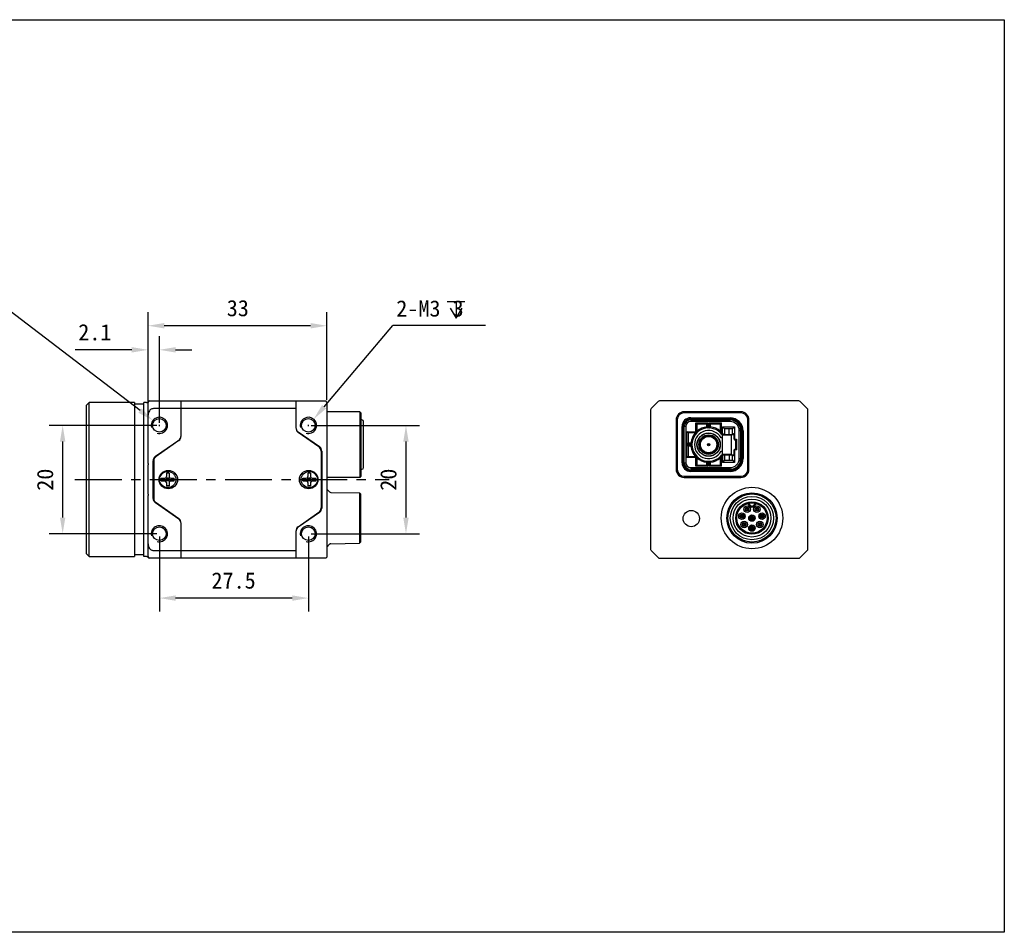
# Model space of a CAD drawing. Header units: millimetres. Extents: x 46 to 359, y 92 to 260.
# Tile 2 of 2: x 177 to 359, y 92 to 260. Entities that reach past the tile are written whole.
import ezdxf

# ---------------------------------------------------------------- set-up
doc = ezdxf.new("R2010")
doc.units = ezdxf.units.MM
doc.header["$LTSCALE"] = 23.1
doc.header["$PDMODE"] = 3
doc.header["$PDSIZE"] = 8
doc.linetypes.add('CENTER', pattern=[0.6, 0.375, -0.075, 0.075, -0.075])
doc.layers.get('0').update_dxf_attribs({"linetype": 'CONTINUOUS'})
doc.layers.get('Defpoints').update_dxf_attribs({"linetype": 'CONTINUOUS'})
for name, color, linetype in [('00_COMPONENTS', 7, 'CONTINUOUS'), ('03_ALL_AXES', 7, 'CONTINUOUS'), ('51__DRAFT_DIMS', 7, 'CONTINUOUS')]:
    doc.layers.add(name, color=color, linetype=linetype)
doc.styles.get("Standard").update_dxf_attribs({"font": 'simfang.ttf'})
doc.dimstyles.new('DIMSTYLE_1', dxfattribs={"dimtxt": 3, "dimasz": 3, "dimexe": 2.5, "dimexo": 0.5, "dimgap": 0.75, "dimtad": 1, "dimdsep": 46, "dimtxsty": 'STANDARD', "dimblk": '_FILLED', "dimblk1": '_FILLED', "dimblk2": '_FILLED', "dimcen": 0.09, "dimclrt": 3, "dimazin": 2, "dimtp": 0.2, "dimtm": 0.2, "dimtfac": 1, "dimtofl": 0, "dimtmove": 0, "dimatfit": 3, "dimldrblk": '_FILLED', "dimfxl": 1, "dimtolj": 1, "dimarcsym": 0})
doc.dimstyles.new('DIMSTYLE_3', dxfattribs={"dimtxt": 3, "dimasz": 3, "dimexe": 2.5, "dimexo": 0.5, "dimgap": 0.75, "dimtad": 1, "dimdsep": 46, "dimtxsty": 'STANDARD', "dimblk": '_FILLED', "dimblk1": '_FILLED', "dimblk2": '_FILLED', "dimcen": 0.09, "dimclrt": 3, "dimazin": 2, "dimtp": 0.3, "dimtm": 0.3, "dimtfac": 1, "dimtofl": 0, "dimtmove": 0, "dimatfit": 3, "dimldrblk": '_FILLED', "dimfxl": 1, "dimtolj": 1, "dimarcsym": 0})
doc.dimstyles.new('DIMSTYLE_4', dxfattribs={"dimtxt": 3, "dimasz": 3, "dimexe": 2.5, "dimexo": 0.5, "dimgap": 0.75, "dimtad": 1, "dimdsep": 46, "dimtxsty": 'STANDARD', "dimblk": '_FILLED', "dimblk1": '_FILLED', "dimblk2": '_FILLED', "dimcen": 0.09, "dimclrt": 3, "dimazin": 2, "dimtp": 0.1, "dimtm": 0.1, "dimtfac": 1, "dimtofl": 0, "dimtmove": 0, "dimatfit": 3, "dimldrblk": '_FILLED', "dimfxl": 1, "dimtolj": 1, "dimarcsym": 0})
doc.dimstyles.new('DIMSTYLE_5', dxfattribs={"dimtxt": 3, "dimasz": 3, "dimexe": 2.5, "dimexo": 0.5, "dimtad": 1, "dimdsep": 46, "dimtxsty": 'STANDARD', "dimblk": '_FILLED', "dimblk1": '_FILLED', "dimblk2": '_FILLED', "dimcen": 0.09, "dimclrt": 3, "dimazin": 2, "dimtp": 0.1, "dimtm": 0.1, "dimtfac": 1, "dimtofl": 0, "dimtmove": 0, "dimatfit": 1, "dimldrblk": '_FILLED', "dimfxl": 1, "dimtolj": 1, "dimarcsym": 0})

# ---------------------------------------------------------------- blocks, each defined once
blk = doc.blocks.new('_FILLED')
at = {"color": 0, "linetype": 'ByBlock'}
blk.add_solid([(0, 0), (-1, 0.167), (-1, -0.167)], dxfattribs=at)
blk = doc.blocks.new('*D4')
at = {"layer": '51__DRAFT_DIMS', "color": 0, "lineweight": -2}
for p, q in [((200.56, 190), (200.56, 206.37)), ((233.56, 190.19), (233.56, 206.37))]:
    blk.add_line(p, q, dxfattribs=at)
at = {"layer": '51__DRAFT_DIMS', "color": 253, "lineweight": -2}
blk.add_line((230.56, 203.87), (203.56, 203.87), dxfattribs=at)
at = {"layer": 'Defpoints', "color": 0}
for p in [(200.56, 203.87), (200.56, 189.5), (233.56, 189.69)]:
    blk.add_point(p, dxfattribs=at)
at = {"layer": '51__DRAFT_DIMS', "color": 253, "linetype": 'ByBlock', "lineweight": -2, "xscale": 3, "yscale": 3, "zscale": 3, "rotation": 180}
blk.add_blockref('_FILLED', (200.56, 203.87), dxfattribs=at)
at = {"layer": '51__DRAFT_DIMS', "color": 253, "linetype": 'ByBlock', "lineweight": -2, "xscale": 3, "yscale": 3, "zscale": 3}
blk.add_blockref('_FILLED', (233.56, 203.87), dxfattribs=at)
at = {"layer": '51__DRAFT_DIMS', "insert": (217.13, 208.62), "char_height": 3, "attachment_point": 2, "line_spacing_factor": 0.9}
blk.add_mtext('\\A1;33', dxfattribs=at)
blk = doc.blocks.new('*D5')
at = {"layer": '51__DRAFT_DIMS', "color": 0, "lineweight": -2}
for p, q in [((202.16, 185.48), (182.31, 185.48)), ((202.16, 165.48), (182.31, 165.48))]:
    blk.add_line(p, q, dxfattribs=at)
at = {"layer": '51__DRAFT_DIMS', "color": 253, "lineweight": -2}
blk.add_line((184.81, 182.48), (184.81, 168.48), dxfattribs=at)
at = {"layer": 'Defpoints', "color": 0}
for p in [(202.66, 185.48), (184.81, 165.48), (202.66, 165.48)]:
    blk.add_point(p, dxfattribs=at)
at = {"layer": '51__DRAFT_DIMS', "color": 253, "linetype": 'ByBlock', "lineweight": -2, "xscale": 3, "yscale": 3, "zscale": 3}
for p, rotation in [((184.81, 185.48), 90), ((184.81, 165.48), 270)]:
    blk.add_blockref('_FILLED', p, dxfattribs=dict(at, rotation=rotation))
at = {"layer": '51__DRAFT_DIMS', "insert": (180.06, 175.46), "char_height": 3, "attachment_point": 2, "rotation": 90, "line_spacing_factor": 0.9}
blk.add_mtext('\\A1;20', dxfattribs=at)
blk = doc.blocks.new('*D6')
at = {"layer": '51__DRAFT_DIMS', "color": 0, "lineweight": -2}
for p, q in [((200.56, 190.18), (200.56, 201.92)), ((202.66, 185.98), (202.66, 201.92))]:
    blk.add_line(p, q, dxfattribs=at)
at = {"layer": '51__DRAFT_DIMS', "color": 253, "lineweight": -2}
for p, q in [((197.56, 199.42), (187.14, 199.42)), ((205.66, 199.42), (208.66, 199.42))]:
    blk.add_line(p, q, dxfattribs=at)
at = {"layer": 'Defpoints', "color": 0}
for p in [(202.66, 199.42), (200.56, 189.68), (202.66, 185.48)]:
    blk.add_point(p, dxfattribs=at)
at = {"layer": '51__DRAFT_DIMS', "color": 253, "linetype": 'ByBlock', "lineweight": -2, "xscale": 3, "yscale": 3, "zscale": 3}
blk.add_blockref('_FILLED', (200.56, 199.42), dxfattribs=at)
at = {"layer": '51__DRAFT_DIMS', "color": 253, "linetype": 'ByBlock', "lineweight": -2, "xscale": 3, "yscale": 3, "zscale": 3, "rotation": 180}
blk.add_blockref('_FILLED', (202.66, 199.42), dxfattribs=at)
at = {"layer": '51__DRAFT_DIMS', "insert": (193.81, 204.17), "char_height": 3, "attachment_point": 3, "line_spacing_factor": 0.9}
blk.add_mtext('\\A1;2.1', dxfattribs=at)
blk = doc.blocks.new('*D7')
at = {"layer": '51__DRAFT_DIMS', "color": 0, "lineweight": -2}
for p, q in [((230.66, 185.48), (250.66, 185.48)), ((230.66, 165.48), (250.66, 165.48))]:
    blk.add_line(p, q, dxfattribs=at)
at = {"layer": '51__DRAFT_DIMS', "color": 253, "lineweight": -2}
blk.add_line((248.16, 182.48), (248.16, 168.48), dxfattribs=at)
at = {"layer": 'Defpoints', "color": 0}
for p in [(230.16, 185.48), (230.16, 165.48), (248.16, 165.48)]:
    blk.add_point(p, dxfattribs=at)
at = {"layer": '51__DRAFT_DIMS', "color": 253, "linetype": 'ByBlock', "lineweight": -2, "xscale": 3, "yscale": 3, "zscale": 3}
for p, rotation in [((248.16, 185.48), 90), ((248.16, 165.48), 270)]:
    blk.add_blockref('_FILLED', p, dxfattribs=dict(at, rotation=rotation))
at = {"layer": '51__DRAFT_DIMS', "insert": (243.41, 175.46), "char_height": 3, "attachment_point": 2, "rotation": 90, "line_spacing_factor": 0.9}
blk.add_mtext('\\A1;20', dxfattribs=at)
blk = doc.blocks.new('*D8')
at = {"layer": '51__DRAFT_DIMS', "color": 0, "lineweight": -2}
for p, q in [((202.66, 164.98), (202.66, 151.11)), ((230.16, 164.98), (230.16, 151.11))]:
    blk.add_line(p, q, dxfattribs=at)
at = {"layer": '51__DRAFT_DIMS', "color": 253, "lineweight": -2}
blk.add_line((227.16, 153.61), (205.66, 153.61), dxfattribs=at)
at = {"layer": 'Defpoints', "color": 0}
for p in [(202.66, 165.48), (230.16, 165.48), (202.66, 153.61)]:
    blk.add_point(p, dxfattribs=at)
at = {"layer": '51__DRAFT_DIMS', "color": 253, "linetype": 'ByBlock', "lineweight": -2, "xscale": 3, "yscale": 3, "zscale": 3, "rotation": 180}
blk.add_blockref('_FILLED', (202.66, 153.61), dxfattribs=at)
at = {"layer": '51__DRAFT_DIMS', "color": 253, "linetype": 'ByBlock', "lineweight": -2, "xscale": 3, "yscale": 3, "zscale": 3}
blk.add_blockref('_FILLED', (230.16, 153.61), dxfattribs=at)
at = {"layer": '51__DRAFT_DIMS', "insert": (216.35, 158.36), "char_height": 3, "attachment_point": 2, "line_spacing_factor": 0.9}
blk.add_mtext('\\A1;27.5', dxfattribs=at)
blk = doc.blocks.new('*D9')
at = {"layer": '51__DRAFT_DIMS', "color": 253, "lineweight": -2}
for p in [(233.06, 188.92), (262.84, 203.94)]:
    blk.add_line(p, (245.74, 203.94), dxfattribs=at)
at = {"layer": '51__DRAFT_DIMS', "color": 0}
for p, q in [((230.07, 185.48), (230.25, 185.48)), ((230.16, 185.39), (230.16, 185.57))]:
    blk.add_line(p, q, dxfattribs=at)
at = {"layer": 'Defpoints', "color": 0}
for p in [(231.13, 186.63), (229.19, 184.34)]:
    blk.add_point(p, dxfattribs=at)
at = {"layer": '51__DRAFT_DIMS', "color": 253, "linetype": 'ByBlock', "lineweight": -2, "xscale": 3, "yscale": 3, "zscale": 3, "rotation": 229.8218206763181}
blk.add_blockref('_FILLED', (231.13, 186.63), dxfattribs=at)
at = {"layer": '51__DRAFT_DIMS', "insert": (246.37, 208.56), "char_height": 3, "attachment_point": 1, "line_spacing_factor": 0.9}
blk.add_mtext('\\A1;{2-M{\\A1;3\\Fgdt|c0;  \\fFangSong|b0|i0|c0|p0;3}}', dxfattribs=at)

msp = doc.modelspace()

# ---------------------------------------------------------------- linework, layer by layer
msp.add_lwpolyline([(45.524, 260.348), (358.568, 260.348), (358.568, 91.931), (45.524, 91.931)], close=True)
at = {"layer": '00_COMPONENTS', "color": 7}
for p, q in [((189.199, 189.182), (189.699, 189.682)), ((189.199, 161.782), (189.199, 189.182)), ((189.699, 161.282), (189.699, 189.682)), ((198.059, 189.682), (189.699, 189.682)), ((198.059, 189.682), (198.059, 161.282)), ((199.759, 189.382), (198.059, 189.382)), ((199.759, 161.282), (199.759, 189.682)), ((200.259, 189.682), (199.759, 189.682)), ((200.559, 178.416), (200.559, 189.682)), ((200.777, 189.982), (233.359, 189.982)), ((206.659, 183.502), (206.659, 189.982)), ((227.859, 189.982), (227.859, 185.002)), ((233.559, 189.782), (233.359, 189.982)), ((233.559, 189.782), (233.559, 161.182)), ((239.659, 187.982), (233.559, 187.982)), ((239.659, 187.982), (239.659, 175.882)), ((239.859, 187.782), (239.659, 187.982)), ((239.859, 187.782), (239.859, 176.082)), ((240.029, 186.482), (239.859, 186.482)), ((240.329, 177.682), (240.329, 186.182)), ((228.117, 184.332), (228.221, 184.332)), ((228.285, 184.283), (232.182, 181.554)), ((232.082, 181.524), (228.285, 184.183)), ((228.559, 184.092), (228.559, 183.992)), ((201.935, 179.774), (206.232, 182.783)), ((206.232, 182.683), (202.035, 179.744)), ((205.959, 182.492), (205.959, 182.592)), ((232.509, 180.705), (232.509, 170.258)), ((232.609, 180.735), (232.609, 170.228)), ((201.509, 172.008), (201.509, 178.955)), ((201.609, 178.925), (201.609, 172.038)), ((203.959, 176.682), (203.959, 176.032)), ((204.459, 176.682), (203.959, 176.682)), ((204.459, 176.661), (203.959, 176.661)), ((204.459, 176.682), (204.459, 176.032)), ((230.559, 176.682), (230.059, 176.682)), ((230.059, 176.682), (230.059, 176.032)), ((230.559, 176.661), (230.059, 176.661)), ((230.559, 176.682), (230.559, 176.032)), ((239.859, 177.382), (240.029, 177.382)), ((203.009, 175.232), (203.009, 175.732)), ((203.009, 175.732), (203.659, 175.732)), ((203.009, 175.232), (203.659, 175.232)), ((203.03, 175.232), (203.03, 175.732)), ((203.871, 175.144), (204.547, 175.82)), ((204.547, 175.144), (203.871, 175.82)), ((203.959, 175.232), (203.959, 175.732)), ((204.459, 175.732), (203.959, 175.732)), ((204.459, 175.482), (203.959, 175.482)), ((204.459, 175.232), (203.959, 175.232)), ((203.959, 174.932), (203.959, 174.282)), ((204.209, 175.232), (204.209, 175.732)), ((204.459, 175.232), (204.459, 175.732)), ((204.459, 174.932), (204.459, 174.282)), ((204.759, 175.732), (205.409, 175.732)), ((204.759, 175.232), (205.409, 175.232)), ((205.388, 175.232), (205.388, 175.732)), ((205.409, 175.232), (205.409, 175.732)), ((229.109, 175.732), (229.759, 175.732)), ((229.109, 175.232), (229.109, 175.732)), ((229.109, 175.232), (229.759, 175.232)), ((229.13, 175.232), (229.13, 175.732)), ((229.971, 175.144), (230.647, 175.82)), ((229.971, 175.82), (230.647, 175.144)), ((230.559, 175.732), (230.059, 175.732)), ((230.059, 175.232), (230.059, 175.732)), ((230.559, 175.482), (230.059, 175.482)), ((230.559, 175.232), (230.059, 175.232)), ((230.059, 174.932), (230.059, 174.282)), ((230.309, 175.232), (230.309, 175.732)), ((230.559, 175.232), (230.559, 175.732)), ((230.559, 174.932), (230.559, 174.282)), ((230.859, 175.732), (231.509, 175.732)), ((230.859, 175.232), (231.509, 175.232)), ((231.488, 175.232), (231.488, 175.732)), ((231.509, 175.232), (231.509, 175.732)), ((239.659, 175.882), (233.559, 175.882)), ((239.859, 176.082), (239.659, 175.882)), ((204.459, 174.303), (203.959, 174.303)), ((204.459, 174.282), (203.959, 174.282)), ((230.559, 174.303), (230.059, 174.303)), ((230.559, 174.282), (230.059, 174.282)), ((234.073, 173.205), (233.559, 173.728)), ((234.281, 173.116), (239.559, 173.024)), ((239.759, 172.82), (239.559, 173.024)), ((239.559, 173.024), (239.559, 163.74)), ((239.759, 172.82), (239.759, 163.943)), ((200.559, 161.282), (200.559, 172.547)), ((206.232, 168.18), (201.935, 171.189)), ((202.035, 171.219), (206.232, 168.28)), ((228.285, 166.78), (232.082, 169.439)), ((232.182, 169.409), (228.285, 166.68)), ((205.959, 168.372), (205.959, 168.472)), ((206.659, 160.982), (206.659, 167.461)), ((227.859, 165.961), (227.859, 160.982)), ((228.559, 166.972), (228.559, 166.872)), ((234.073, 163.558), (233.559, 163.035)), ((234.281, 163.648), (239.559, 163.74)), ((239.759, 163.943), (239.559, 163.74)), ((189.199, 161.782), (189.699, 161.282)), ((189.699, 161.282), (198.059, 161.282)), ((199.759, 161.582), (198.059, 161.582)), ((200.259, 161.282), (199.759, 161.282)), ((200.777, 160.982), (200.779, 160.982)), ((200.777, 160.982), (200.779, 160.982)), ((233.359, 160.982), (200.779, 160.982)), ((233.559, 161.182), (233.359, 160.982))]:
    msp.add_line(p, q, dxfattribs=at)
at = {"layer": '00_COMPONENTS', "color": 0}
for p, q in [((294.719, 189.894), (293.395, 188.57)), ((320.683, 189.982), (294.931, 189.982)), ((322.219, 188.57), (320.895, 189.894)), ((293.307, 188.358), (293.307, 162.606)), ((299.507, 187.782), (299.507, 187.982)), ((309.957, 187.982), (299.507, 187.982)), ((309.957, 187.782), (299.507, 187.782)), ((309.957, 187.782), (309.957, 187.982)), ((322.307, 162.606), (322.307, 188.358)), ((298.007, 186.482), (298.007, 177.382)), ((298.207, 186.482), (298.007, 186.482)), ((298.207, 186.482), (298.207, 177.382)), ((300.707, 186.882), (300.707, 186.682)), ((300.707, 186.882), (307.957, 186.882)), ((300.707, 186.682), (307.957, 186.682)), ((300.707, 186.482), (300.707, 186.182)), ((300.707, 186.482), (307.957, 186.482)), ((307.957, 186.182), (300.707, 186.182)), ((301.632, 184.107), (301.632, 185.932)), ((301.632, 185.932), (303.907, 185.932)), ((301.832, 185.732), (301.632, 185.932)), ((301.832, 185.732), (301.832, 184.307)), ((303.707, 185.732), (301.832, 185.732)), ((303.388, 186.482), (303.588, 186.682)), ((303.707, 185.732), (303.907, 185.932)), ((303.707, 185.205), (303.707, 185.732)), ((303.907, 185.205), (303.907, 185.932)), ((304.107, 185.932), (304.107, 185.205)), ((304.107, 185.932), (306.382, 185.932)), ((304.307, 185.732), (304.107, 185.932)), ((304.307, 185.732), (304.307, 185.205)), ((306.182, 185.732), (304.307, 185.732)), ((306.182, 185.732), (306.382, 185.932)), ((306.182, 184.187), (306.182, 185.732)), ((306.382, 184.187), (306.382, 185.932)), ((307.957, 186.882), (307.957, 186.682)), ((307.957, 186.182), (307.957, 186.482)), ((309.021, 186.175), (309.165, 186.32)), ((311.257, 186.482), (311.457, 186.482)), ((311.257, 177.382), (311.257, 186.482)), ((311.457, 177.382), (311.457, 186.482)), ((299.107, 178.582), (299.107, 185.282)), ((299.107, 185.282), (299.307, 185.282)), ((299.307, 178.582), (299.307, 185.282)), ((299.507, 178.582), (299.507, 185.282)), ((299.807, 185.282), (299.507, 185.282)), ((299.807, 185.282), (299.807, 178.582)), ((300.007, 182.032), (300.007, 184.307)), ((300.007, 184.307), (301.832, 184.307)), ((300.207, 184.107), (300.007, 184.307)), ((300.207, 184.107), (300.207, 182.232)), ((301.632, 184.107), (300.207, 184.107)), ((303.707, 185.205), (303.907, 185.205)), ((303.907, 185.205), (303.913, 185.005)), ((304.107, 185.205), (304.101, 185.005)), ((304.107, 185.205), (304.307, 185.205)), ((306.182, 184.187), (306.382, 184.187)), ((306.382, 184.187), (306.237, 184.049)), ((306.401, 183.861), (306.557, 183.987)), ((306.448, 183.802), (308.745, 183.802)), ((306.557, 185.232), (308.807, 185.232)), ((306.557, 183.987), (306.557, 185.232)), ((306.957, 184.832), (306.557, 185.232)), ((306.557, 180.062), (306.557, 183.802)), ((308.257, 183.702), (306.557, 183.702)), ((308.407, 184.832), (306.957, 184.832)), ((306.957, 184.832), (306.957, 183.802)), ((307.807, 183.802), (307.807, 184.832)), ((308.257, 180.062), (308.257, 183.802)), ((308.407, 184.832), (308.807, 185.232)), ((308.407, 183.802), (308.407, 184.832)), ((308.732, 182.907), (308.732, 183.802)), ((308.745, 183.802), (308.832, 183.952)), ((308.807, 185.232), (308.807, 183.952)), ((308.832, 183.952), (308.807, 183.952)), ((308.832, 182.907), (308.832, 183.952)), ((309.957, 184.482), (309.657, 184.482)), ((309.657, 179.382), (309.657, 184.482)), ((309.957, 179.362), (309.957, 184.502)), ((310.357, 184.482), (310.157, 184.482)), ((310.157, 184.482), (310.157, 179.382)), ((310.357, 184.482), (310.357, 179.382)), ((299.307, 182.401), (299.506, 182.6)), ((300.207, 182.232), (300.007, 182.032)), ((300.733, 182.032), (300.007, 182.032)), ((300.007, 179.557), (300.007, 181.832)), ((300.007, 181.832), (300.733, 181.832)), ((300.207, 181.632), (300.007, 181.832)), ((300.207, 182.232), (300.733, 182.232)), ((300.733, 182.032), (300.733, 182.232)), ((300.933, 182.026), (300.733, 182.032)), ((300.733, 181.832), (300.933, 181.838)), ((300.733, 181.632), (300.733, 181.832)), ((306.557, 183.163), (306.297, 183.163)), ((308.832, 182.907), (309.157, 182.907)), ((309.057, 182.807), (308.832, 182.807)), ((309.057, 182.807), (309.157, 182.907)), ((309.057, 181.057), (309.057, 182.807)), ((309.063, 182.813), (309.069, 182.818)), ((309.121, 182.871), (309.129, 182.879)), ((309.157, 182.907), (309.157, 180.957)), ((300.207, 181.632), (300.207, 179.757)), ((300.733, 181.632), (300.207, 181.632)), ((306.297, 180.7), (306.557, 180.7)), ((306.557, 179.877), (306.401, 180.002)), ((306.448, 180.062), (308.745, 180.062)), ((306.557, 180.162), (308.257, 180.162)), ((306.557, 179.877), (306.557, 178.632)), ((306.957, 180.062), (306.957, 179.032)), ((307.807, 180.062), (307.807, 179.032)), ((308.407, 179.032), (308.407, 180.062)), ((308.732, 180.062), (308.732, 180.957)), ((308.832, 179.912), (308.745, 180.062)), ((308.807, 179.912), (308.832, 179.912)), ((308.807, 179.912), (308.807, 178.632)), ((308.832, 181.057), (309.057, 181.057)), ((309.157, 180.957), (308.832, 180.957)), ((308.832, 179.912), (308.832, 180.957)), ((309.057, 181.057), (309.157, 180.957)), ((309.063, 181.051), (309.068, 181.045)), ((309.957, 181.171), (310.157, 181.371)), ((299.107, 178.582), (299.307, 178.582)), ((299.507, 178.582), (299.807, 178.582)), ((300.207, 179.757), (300.007, 179.557)), ((301.832, 179.557), (300.007, 179.557)), ((300.207, 179.757), (301.632, 179.757)), ((301.632, 177.932), (301.632, 179.757)), ((301.832, 178.132), (301.632, 177.932)), ((301.832, 179.557), (301.832, 178.132)), ((301.832, 178.132), (303.707, 178.132)), ((303.907, 178.658), (303.707, 178.658)), ((303.707, 178.132), (303.707, 178.658)), ((303.707, 178.132), (303.907, 177.932)), ((303.913, 178.858), (303.907, 178.658)), ((303.907, 177.932), (303.907, 178.658)), ((304.107, 178.658), (304.101, 178.858)), ((304.307, 178.658), (304.107, 178.658)), ((304.107, 178.658), (304.107, 177.932)), ((304.307, 178.132), (304.107, 177.932)), ((304.307, 178.658), (304.307, 178.132)), ((304.307, 178.132), (306.182, 178.132)), ((306.382, 179.677), (306.182, 179.677)), ((306.182, 178.132), (306.182, 179.677)), ((306.182, 178.132), (306.382, 177.932)), ((306.237, 179.814), (306.382, 179.677)), ((306.382, 177.932), (306.382, 179.677)), ((306.957, 179.032), (306.557, 178.632)), ((308.807, 178.632), (306.557, 178.632)), ((306.957, 179.032), (308.407, 179.032)), ((308.407, 179.032), (308.807, 178.632)), ((309.657, 179.382), (309.957, 179.382)), ((310.357, 179.382), (310.157, 179.382)), ((298.207, 177.382), (298.007, 177.382)), ((300.145, 177.299), (300.299, 177.453)), ((300.707, 177.682), (307.957, 177.682)), ((300.707, 177.682), (300.707, 177.382)), ((307.957, 177.382), (300.707, 177.382)), ((307.957, 177.182), (300.707, 177.182)), ((300.707, 176.982), (300.707, 177.182)), ((307.957, 176.982), (300.707, 176.982)), ((303.907, 177.932), (301.632, 177.932)), ((306.382, 177.932), (304.107, 177.932)), ((305.967, 177.182), (306.167, 177.382)), ((307.957, 177.382), (307.957, 177.682)), ((307.957, 176.982), (307.957, 177.182)), ((311.257, 177.382), (311.457, 177.382)), ((299.507, 176.082), (309.957, 176.082)), ((299.507, 176.082), (299.507, 175.882)), ((299.507, 175.882), (309.957, 175.882)), ((309.957, 176.082), (309.957, 175.882)), ((311.37, 170.903), (311.321, 171.096)), ((311.566, 170.942), (311.37, 170.903)), ((312.448, 170.942), (312.644, 170.903)), ((312.693, 171.096), (312.644, 170.903)), ((293.395, 162.394), (294.719, 161.07)), ((320.895, 161.07), (322.219, 162.394)), ((294.931, 160.982), (320.683, 160.982))]:
    msp.add_line(p, q, dxfattribs=at)
at = {"layer": '00_COMPONENTS'}
for p, q in [((227.859, 188.57), (201.559, 188.57)), ((201.559, 162.394), (227.859, 162.394))]:
    msp.add_line(p, q, dxfattribs=at)
at = {"layer": '00_COMPONENTS', "color": 4}
for p, q in [((227.873, 184.832), (227.896, 184.832)), ((206.157, 182.63), (206.157, 182.73)), ((206.157, 168.233), (206.157, 168.333))]:
    msp.add_line(p, q, dxfattribs=at)
at = {"layer": '00_COMPONENTS', "color": 0}
for points in [[(309.057, 182.807), (309.057, 182.807), (309.058, 182.808), (309.059, 182.809), (309.061, 182.811)], [(309.072, 182.821), (309.075, 182.825), (309.079, 182.829)], [(309.057, 181.057), (309.057, 181.057), (309.058, 181.056), (309.059, 181.055), (309.061, 181.053)], [(309.071, 181.042), (309.075, 181.039), (309.079, 181.034)]]:
    msp.add_lwpolyline(points, dxfattribs=at)
at = {"layer": '00_COMPONENTS', "color": 7}
for centre, radius in [((202.659, 185.482), 1.25), ((230.159, 185.482), 1.25), ((204.309, 175.482), 1.7), ((204.209, 175.482), 1.5), ((230.209, 175.482), 1.7), ((230.309, 175.482), 1.5), ((202.659, 165.482), 1.25), ((230.159, 165.482), 1.25)]:
    msp.add_circle(centre, radius, dxfattribs=at)
at = {"layer": '00_COMPONENTS', "color": 0}
for centre, radius in [((304.007, 181.932), 2.15), ((304.007, 181.932), 2.125), ((304.007, 181.932), 1.8), ((304.007, 181.932), 1.7), ((304.007, 181.932), 1.6), ((304.007, 181.932), 1.5), ((304.007, 181.932), 0.2), ((304.007, 181.932), 0.188), ((304.007, 181.932), 0.119), ((304.007, 181.932), 0.0219), ((312.007, 168.382), 5.673), ((312.007, 168.382), 4.642), ((312.007, 168.382), 4.438), ((312.007, 168.382), 4), ((312.007, 168.382), 3.5), ((312.007, 168.382), 3), ((312.007, 168.382), 2.8), ((300.807, 168.282), 1.5), ((310.157, 168.732), 0.6), ((310.157, 168.732), 0.35), ((311.107, 170.032), 0.6), ((311.107, 170.032), 0.35), ((311.107, 170.032), 0.1), ((312.007, 168.382), 0.6), ((312.907, 170.032), 0.6), ((312.907, 170.032), 0.35), ((312.907, 170.032), 0.1), ((313.857, 168.732), 0.6), ((313.857, 168.732), 0.35), ((310.557, 167.182), 0.6), ((310.157, 168.732), 0.1), ((310.557, 167.182), 0.35), ((310.557, 167.182), 0.1), ((312.007, 168.382), 0.35), ((312.007, 168.382), 0.1), ((313.457, 167.182), 0.6), ((313.457, 167.182), 0.35), ((313.457, 167.182), 0.1), ((313.857, 168.732), 0.1), ((312.007, 166.532), 0.6), ((312.007, 166.532), 0.35), ((312.007, 166.532), 0.1)]:
    msp.add_circle(centre, radius, dxfattribs=at)
at = {"layer": '00_COMPONENTS', "color": 7}
for centre, radius, start, end in [((200.259, 189.982), 0.3, 270, 330), ((200.778, 189.682), 0.3, 90.23491, 150), ((200.859, 189.682), 0.3, 90, 180), ((240.029, 186.182), 0.3, 0, 90), ((205.659, 183.602), 1, 305, 360), ((228.859, 185.102), 1, 180, 235), ((228.859, 185.002), 1, 180, 235), ((205.659, 183.502), 1, 305, 360), ((231.509, 180.705), 1, 0, 55), ((231.609, 180.735), 1, 0, 55), ((202.509, 178.955), 1, 125, 180), ((202.609, 178.925), 1, 125, 180), ((240.029, 177.682), 0.3, 270, 360), ((203.659, 176.032), 0.3, 270, 360), ((203.659, 174.932), 0.3, 0, 90), ((204.759, 176.032), 0.3, 180, 270), ((204.759, 174.932), 0.3, 90, 180), ((229.759, 176.032), 0.3, 270, 360), ((229.759, 174.932), 0.3, 0, 90), ((230.859, 176.032), 0.3, 180, 270), ((230.859, 174.932), 0.3, 90, 180), ((234.286, 173.416), 0.3, 224.5, 269), ((202.509, 172.008), 1, 180, 235), ((202.609, 172.038), 1, 180, 235), ((231.509, 170.258), 1, 305, 360), ((231.609, 170.228), 1, 305, 360), ((205.659, 167.461), 1, 0, 55), ((205.659, 167.361), 1, 0, 55), ((228.859, 165.961), 1, 125, 180), ((228.859, 165.861), 1, 125, 180), ((234.286, 163.348), 0.3, 91, 135.5), ((200.259, 160.982), 0.3, 30, 90), ((200.778, 161.282), 0.3, 210, 269.76509), ((200.859, 161.282), 0.3, 180, 270)]:
    msp.add_arc(centre, radius, start, end, dxfattribs=at)
at = {"layer": '00_COMPONENTS', "color": 0}
for centre, radius, start, end in [((294.931, 189.682), 0.3, 90, 135), ((320.683, 189.682), 0.3, 45, 90), ((293.607, 188.358), 0.3, 135, 180), ((299.507, 186.482), 1.5, 90, 180), ((299.507, 186.482), 1.3, 90, 180), ((309.957, 186.482), 1.5, 0, 90), ((309.957, 186.482), 1.3, 0, 90), ((322.007, 188.358), 0.3, 0, 45), ((300.707, 185.282), 1.6, 90, 180), ((300.707, 185.282), 1.4, 90, 180), ((300.707, 185.282), 1.2, 90, 180), ((300.707, 185.282), 0.9, 90, 180), ((307.957, 184.482), 2.4, 0, 90), ((307.957, 184.482), 2.2, 0, 90), ((307.957, 184.482), 2, 0, 90), ((307.957, 184.482), 1.7, 0, 90), ((304.007, 181.932), 3.275, 138.38188, 174.75072), ((304.007, 181.932), 3.075, 37.45442, 322.54558), ((304.007, 181.932), 2.6, 28.2762, 331.7238), ((301.632, 184.307), 0.2, 270, 0), ((304.007, 181.932), 3.275, 95.24928, 131.61812), ((303.907, 185.205), 0.2, 180, 271.74976), ((304.007, 181.932), 3.275, 88.25024, 91.74976), ((304.107, 185.205), 0.2, 268.25024, 0), ((304.007, 181.932), 3.275, 48.38498, 84.75072), ((306.382, 184.187), 0.2, 180, 223.51527), ((304.007, 181.932), 3.275, 38.86506, 43.51527), ((304.007, 181.932), 3.275, 178.25024, 181.74976), ((300.733, 182.032), 0.2, 358.25024, 90), ((300.733, 181.832), 0.2, 270, 1.74976), ((308.832, 182.907), 0.1, 180, 270), ((304.007, 181.932), 3.275, 185.24928, 221.61501), ((304.007, 181.932), 3.275, 316.4848, 321.13501), ((308.832, 180.957), 0.1, 90, 180), ((300.707, 178.582), 1.6, 180, 270), ((300.707, 178.582), 1.4, 180, 270), ((300.707, 178.582), 1.2, 180, 269.99996), ((300.707, 178.582), 0.9, 180, 270), ((301.632, 179.557), 0.2, 0, 90), ((304.007, 181.932), 3.275, 228.38498, 264.75072), ((303.907, 178.658), 0.2, 88.25024, 180), ((304.007, 181.932), 3.275, 268.25024, 271.74976), ((304.107, 178.658), 0.2, 0, 91.74976), ((304.007, 181.932), 3.275, 275.24928, 311.61501), ((306.382, 179.677), 0.2, 136.48473, 180), ((307.957, 179.382), 2.4, 270, 0), ((307.957, 179.382), 2.2, 270, 0), ((307.957, 179.382), 2, 270, 0), ((307.957, 179.382), 1.7, 270, 360), ((309.657, 179.362), 0.3, 356.25006, 0.00012), ((299.507, 177.382), 1.5, 180, 270), ((299.507, 177.382), 1.3, 180, 270), ((309.957, 177.382), 1.5, 270, 0), ((309.957, 177.382), 1.3, 270, 0), ((311.37, 170.903), 0.2, 11.46907, 104.18231), ((312.007, 171.032), 0.65, 191.46907, 348.53093), ((312.007, 171.032), 0.45, 191.46907, 348.53093), ((312.644, 170.903), 0.2, 75.81769, 168.53093), ((310.157, 168.636), 0.35, 25.40545, 154.59455), ((311.107, 169.936), 0.35, 25.40545, 154.59455), ((311.107, 170.127), 0.35, 205.40546, 334.59454), ((312.907, 169.936), 0.35, 25.40545, 154.59455), ((312.907, 170.127), 0.35, 205.40546, 334.59454), ((313.857, 168.636), 0.35, 25.40545, 154.59455), ((310.157, 168.827), 0.35, 205.40546, 334.59454), ((310.557, 167.086), 0.35, 25.40545, 154.59455), ((312.007, 168.286), 0.35, 25.40545, 154.59455), ((312.007, 168.477), 0.35, 205.40546, 334.59454), ((313.457, 167.086), 0.35, 25.40545, 154.59455), ((313.857, 168.827), 0.35, 205.40546, 334.59454), ((310.557, 167.277), 0.35, 205.40546, 334.59454), ((312.007, 166.436), 0.35, 25.40545, 154.59455), ((312.007, 166.627), 0.35, 205.40546, 334.59454), ((313.457, 167.277), 0.35, 205.40546, 334.59454), ((293.607, 162.606), 0.3, 180, 225), ((322.007, 162.606), 0.3, 315, 0), ((294.931, 161.282), 0.3, 225, 270), ((320.683, 161.282), 0.3, 270, 315)]:
    msp.add_arc(centre, radius, start, end, dxfattribs=at)
at = {"layer": '00_COMPONENTS', "color": 8}
for centre in [(202.659, 185.482), (230.159, 185.482), (202.659, 165.482), (230.159, 165.482)]:
    msp.add_arc(centre, 1.5, 255, 195, dxfattribs=at)
at = {"layer": '00_COMPONENTS', "color": 0}
for centre, major_axis, ratio, start_param, end_param in [((308.807, 183.552), (0.4, 0), 1, 1.5707963, 2.4664611), ((308.774, 182.907), (0, 0.1), 0.5773503, -2.7668582, -1.5707963), ((308.807, 180.312), (0.4, 0), 1, -2.4664611, -1.5707963), ((308.774, 180.957), (0, 0.1), 0.5773503, -1.5707963, -0.3747344)]:
    msp.add_ellipse(centre, major_axis=major_axis, ratio=ratio, start_param=start_param, end_param=end_param, dxfattribs=at)
at = {"layer": '00_COMPONENTS'}
for points, knots in [([(201.559, 188.57), (201.486, 188.57), (201.34, 188.55), (201.137, 188.467), (200.959, 188.34), (200.764, 188.126), (200.601, 187.799), (200.559, 187.511), (200.559, 187.368)], [0, 0, 0, 0, 0.1261257, 0.2520542, 0.3776603, 0.5029185, 0.7516783, 1, 1, 1, 1]), ([(200.559, 178.416), (200.559, 178.172), (200.552, 177.684), (200.536, 176.951), (200.522, 176.216), (200.517, 175.482), (200.522, 174.747), (200.536, 174.013), (200.552, 173.28), (200.559, 172.791), (200.559, 172.547)], [0, 0, 0, 0, 0.1247201, 0.2496775, 0.3747975, 0.5, 0.6252025, 0.7503224, 0.8752799, 1, 1, 1, 1]), ([(200.559, 163.596), (200.559, 163.453), (200.601, 163.165), (200.764, 162.838), (200.959, 162.624), (201.137, 162.496), (201.34, 162.413), (201.486, 162.394), (201.559, 162.394)], [0, 0, 0, 0, 0.248324, 0.4970809, 0.6223371, 0.7479419, 0.8738714, 1, 1, 1, 1])]:
    msp.add_open_spline(points, degree=3, knots=knots, dxfattribs=at)
at = {"layer": '00_COMPONENTS', "color": 0}
for points, knots in [([(306.557, 183.987), (306.582, 183.971), (306.632, 183.94), (306.704, 183.893), (306.771, 183.847), (306.814, 183.816), (306.834, 183.802)], [0, 0, 0, 0, 0.2672789, 0.5277643, 0.7745653, 1, 1, 1, 1]), ([(306.834, 180.062), (306.814, 180.047), (306.771, 180.017), (306.704, 179.971), (306.632, 179.924), (306.582, 179.892), (306.557, 179.877)], [0, 0, 0, 0, 0.2254984, 0.4722198, 0.732692, 1, 1, 1, 1]), ([(310.761, 170.084), (310.765, 170.084), (310.771, 170.084), (310.778, 170.085), (310.782, 170.085), (310.786, 170.085), (310.788, 170.086), (310.79, 170.086), (310.791, 170.086), (310.791, 170.086)], [0, 0, 0, 0, 0.4121175, 0.581337, 0.7238906, 0.8380591, 0.9222354, 0.9758578, 1, 1, 1, 1]), ([(310.791, 169.977), (310.791, 169.977), (310.79, 169.978), (310.788, 169.978), (310.786, 169.978), (310.782, 169.978), (310.778, 169.979), (310.771, 169.979), (310.765, 169.979), (310.761, 169.98)], [0, 0, 0, 0, 0.0241578, 0.0778016, 0.1619786, 0.2761456, 0.4186988, 0.5879124, 1, 1, 1, 1]), ([(311.423, 170.086), (311.423, 170.086), (311.424, 170.086), (311.426, 170.086), (311.428, 170.085), (311.432, 170.085), (311.436, 170.085), (311.443, 170.084), (311.449, 170.084), (311.453, 170.084)], [0, 0, 0, 0, 0.0241626, 0.0778113, 0.1619824, 0.2761343, 0.4186742, 0.587887, 1, 1, 1, 1]), ([(311.453, 169.98), (311.449, 169.979), (311.443, 169.979), (311.436, 169.979), (311.432, 169.978), (311.428, 169.978), (311.426, 169.978), (311.424, 169.978), (311.423, 169.977), (311.423, 169.977)], [0, 0, 0, 0, 0.4120922, 0.5813124, 0.7238793, 0.838063, 0.9222454, 0.9758627, 1, 1, 1, 1]), ([(312.561, 170.084), (312.565, 170.084), (312.571, 170.084), (312.578, 170.085), (312.582, 170.085), (312.586, 170.085), (312.588, 170.086), (312.59, 170.086), (312.591, 170.086), (312.591, 170.086)], [0, 0, 0, 0, 0.4121175, 0.581337, 0.7238906, 0.8380591, 0.9222354, 0.9758578, 1, 1, 1, 1]), ([(312.591, 169.977), (312.591, 169.977), (312.59, 169.978), (312.588, 169.978), (312.586, 169.978), (312.582, 169.978), (312.578, 169.979), (312.571, 169.979), (312.565, 169.979), (312.561, 169.98)], [0, 0, 0, 0, 0.0241578, 0.0778016, 0.1619786, 0.2761456, 0.4186988, 0.5879124, 1, 1, 1, 1]), ([(313.223, 170.086), (313.223, 170.086), (313.224, 170.086), (313.226, 170.086), (313.228, 170.085), (313.232, 170.085), (313.236, 170.085), (313.243, 170.084), (313.249, 170.084), (313.253, 170.084)], [0, 0, 0, 0, 0.0241626, 0.0778113, 0.1619824, 0.2761343, 0.4186742, 0.587887, 1, 1, 1, 1]), ([(313.253, 169.98), (313.249, 169.979), (313.243, 169.979), (313.236, 169.979), (313.232, 169.978), (313.228, 169.978), (313.226, 169.978), (313.224, 169.978), (313.223, 169.977), (313.223, 169.977)], [0, 0, 0, 0, 0.4120922, 0.5813124, 0.7238793, 0.838063, 0.9222454, 0.9758627, 1, 1, 1, 1]), ([(309.811, 168.784), (309.815, 168.784), (309.821, 168.784), (309.828, 168.785), (309.832, 168.785), (309.836, 168.785), (309.838, 168.786), (309.84, 168.786), (309.841, 168.786), (309.841, 168.786)], [0, 0, 0, 0, 0.4121175, 0.581337, 0.7238906, 0.8380591, 0.9222354, 0.9758578, 1, 1, 1, 1]), ([(309.841, 168.677), (309.841, 168.677), (309.84, 168.678), (309.838, 168.678), (309.836, 168.678), (309.832, 168.678), (309.828, 168.679), (309.821, 168.679), (309.815, 168.679), (309.811, 168.68)], [0, 0, 0, 0, 0.0241578, 0.0778016, 0.1619786, 0.2761456, 0.4186988, 0.5879124, 1, 1, 1, 1]), ([(310.211, 167.234), (310.215, 167.234), (310.221, 167.234), (310.228, 167.235), (310.232, 167.235), (310.236, 167.235), (310.238, 167.236), (310.24, 167.236), (310.241, 167.236), (310.241, 167.236)], [0, 0, 0, 0, 0.4121175, 0.581337, 0.7238906, 0.8380591, 0.9222354, 0.9758578, 1, 1, 1, 1]), ([(310.473, 168.786), (310.473, 168.786), (310.474, 168.786), (310.476, 168.786), (310.478, 168.785), (310.482, 168.785), (310.486, 168.785), (310.493, 168.784), (310.499, 168.784), (310.503, 168.784)], [0, 0, 0, 0, 0.0241626, 0.0778113, 0.1619824, 0.2761343, 0.4186742, 0.587887, 1, 1, 1, 1]), ([(310.503, 168.68), (310.499, 168.679), (310.493, 168.679), (310.486, 168.679), (310.482, 168.678), (310.478, 168.678), (310.476, 168.678), (310.474, 168.678), (310.473, 168.677), (310.473, 168.677)], [0, 0, 0, 0, 0.4120922, 0.5813124, 0.7238793, 0.838063, 0.9222454, 0.9758627, 1, 1, 1, 1]), ([(310.873, 167.236), (310.873, 167.236), (310.874, 167.236), (310.876, 167.236), (310.878, 167.235), (310.882, 167.235), (310.886, 167.235), (310.893, 167.234), (310.899, 167.234), (310.903, 167.234)], [0, 0, 0, 0, 0.0241626, 0.0778113, 0.1619824, 0.2761343, 0.4186742, 0.587887, 1, 1, 1, 1]), ([(311.661, 168.434), (311.665, 168.434), (311.671, 168.434), (311.678, 168.435), (311.682, 168.435), (311.686, 168.435), (311.688, 168.436), (311.69, 168.436), (311.691, 168.436), (311.691, 168.436)], [0, 0, 0, 0, 0.4121175, 0.581337, 0.7238906, 0.8380591, 0.9222354, 0.9758578, 1, 1, 1, 1]), ([(311.691, 168.327), (311.691, 168.327), (311.69, 168.328), (311.688, 168.328), (311.686, 168.328), (311.682, 168.328), (311.678, 168.329), (311.671, 168.329), (311.665, 168.329), (311.661, 168.33)], [0, 0, 0, 0, 0.0241578, 0.0778016, 0.1619786, 0.2761456, 0.4186988, 0.5879124, 1, 1, 1, 1]), ([(312.323, 168.436), (312.323, 168.436), (312.324, 168.436), (312.326, 168.436), (312.328, 168.435), (312.332, 168.435), (312.336, 168.435), (312.343, 168.434), (312.349, 168.434), (312.353, 168.434)], [0, 0, 0, 0, 0.0241626, 0.0778113, 0.1619824, 0.2761343, 0.4186742, 0.587887, 1, 1, 1, 1]), ([(312.353, 168.33), (312.349, 168.329), (312.343, 168.329), (312.336, 168.329), (312.332, 168.328), (312.328, 168.328), (312.326, 168.328), (312.324, 168.328), (312.323, 168.327), (312.323, 168.327)], [0, 0, 0, 0, 0.4120922, 0.5813124, 0.7238793, 0.838063, 0.9222454, 0.9758627, 1, 1, 1, 1]), ([(313.111, 167.234), (313.115, 167.234), (313.121, 167.234), (313.128, 167.235), (313.132, 167.235), (313.136, 167.235), (313.138, 167.236), (313.14, 167.236), (313.141, 167.236), (313.141, 167.236)], [0, 0, 0, 0, 0.4121175, 0.581337, 0.7238906, 0.8380591, 0.9222354, 0.9758578, 1, 1, 1, 1]), ([(313.511, 168.784), (313.515, 168.784), (313.521, 168.784), (313.528, 168.785), (313.532, 168.785), (313.536, 168.785), (313.538, 168.786), (313.54, 168.786), (313.541, 168.786), (313.541, 168.786)], [0, 0, 0, 0, 0.4121175, 0.581337, 0.7238906, 0.8380591, 0.9222354, 0.9758578, 1, 1, 1, 1]), ([(313.541, 168.677), (313.541, 168.677), (313.54, 168.678), (313.538, 168.678), (313.536, 168.678), (313.532, 168.678), (313.528, 168.679), (313.521, 168.679), (313.515, 168.679), (313.511, 168.68)], [0, 0, 0, 0, 0.0241578, 0.0778016, 0.1619786, 0.2761456, 0.4186988, 0.5879124, 1, 1, 1, 1]), ([(313.773, 167.236), (313.773, 167.236), (313.774, 167.236), (313.776, 167.236), (313.778, 167.235), (313.782, 167.235), (313.786, 167.235), (313.793, 167.234), (313.799, 167.234), (313.803, 167.234)], [0, 0, 0, 0, 0.0241626, 0.0778113, 0.1619824, 0.2761343, 0.4186742, 0.587887, 1, 1, 1, 1]), ([(314.173, 168.786), (314.173, 168.786), (314.174, 168.786), (314.176, 168.786), (314.178, 168.785), (314.182, 168.785), (314.186, 168.785), (314.193, 168.784), (314.199, 168.784), (314.203, 168.784)], [0, 0, 0, 0, 0.0241626, 0.0778113, 0.1619824, 0.2761343, 0.4186742, 0.587887, 1, 1, 1, 1]), ([(314.203, 168.68), (314.199, 168.679), (314.193, 168.679), (314.186, 168.679), (314.182, 168.678), (314.178, 168.678), (314.176, 168.678), (314.174, 168.678), (314.173, 168.677), (314.173, 168.677)], [0, 0, 0, 0, 0.4120922, 0.5813124, 0.7238793, 0.838063, 0.9222454, 0.9758627, 1, 1, 1, 1]), ([(310.241, 167.127), (310.241, 167.127), (310.24, 167.128), (310.238, 167.128), (310.236, 167.128), (310.232, 167.128), (310.228, 167.129), (310.221, 167.129), (310.215, 167.129), (310.211, 167.13)], [0, 0, 0, 0, 0.0241578, 0.0778016, 0.1619786, 0.2761456, 0.4186988, 0.5879124, 1, 1, 1, 1]), ([(310.903, 167.13), (310.899, 167.129), (310.893, 167.129), (310.886, 167.129), (310.882, 167.128), (310.878, 167.128), (310.876, 167.128), (310.874, 167.128), (310.873, 167.127), (310.873, 167.127)], [0, 0, 0, 0, 0.4120922, 0.5813124, 0.7238793, 0.838063, 0.9222454, 0.9758627, 1, 1, 1, 1]), ([(311.661, 166.584), (311.665, 166.584), (311.671, 166.584), (311.678, 166.585), (311.682, 166.585), (311.686, 166.585), (311.688, 166.586), (311.69, 166.586), (311.691, 166.586), (311.691, 166.586)], [0, 0, 0, 0, 0.4121175, 0.581337, 0.7238906, 0.8380591, 0.9222354, 0.9758578, 1, 1, 1, 1]), ([(311.691, 166.477), (311.691, 166.477), (311.69, 166.478), (311.688, 166.478), (311.686, 166.478), (311.682, 166.478), (311.678, 166.479), (311.671, 166.479), (311.665, 166.479), (311.661, 166.48)], [0, 0, 0, 0, 0.0241578, 0.0778016, 0.1619786, 0.2761456, 0.4186988, 0.5879124, 1, 1, 1, 1]), ([(312.323, 166.586), (312.323, 166.586), (312.324, 166.586), (312.326, 166.586), (312.328, 166.585), (312.332, 166.585), (312.336, 166.585), (312.343, 166.584), (312.349, 166.584), (312.353, 166.584)], [0, 0, 0, 0, 0.0241626, 0.0778113, 0.1619824, 0.2761343, 0.4186742, 0.587887, 1, 1, 1, 1]), ([(312.353, 166.48), (312.349, 166.479), (312.343, 166.479), (312.336, 166.479), (312.332, 166.478), (312.328, 166.478), (312.326, 166.478), (312.324, 166.478), (312.323, 166.477), (312.323, 166.477)], [0, 0, 0, 0, 0.4120922, 0.5813124, 0.7238793, 0.838063, 0.9222454, 0.9758627, 1, 1, 1, 1]), ([(313.141, 167.127), (313.141, 167.127), (313.14, 167.128), (313.138, 167.128), (313.136, 167.128), (313.132, 167.128), (313.128, 167.129), (313.121, 167.129), (313.115, 167.129), (313.111, 167.13)], [0, 0, 0, 0, 0.0241578, 0.0778016, 0.1619786, 0.2761456, 0.4186988, 0.5879124, 1, 1, 1, 1]), ([(313.803, 167.13), (313.799, 167.129), (313.793, 167.129), (313.786, 167.129), (313.782, 167.128), (313.778, 167.128), (313.776, 167.128), (313.774, 167.128), (313.773, 167.127), (313.773, 167.127)], [0, 0, 0, 0, 0.4120922, 0.5813124, 0.7238793, 0.838063, 0.9222454, 0.9758627, 1, 1, 1, 1])]:
    msp.add_open_spline(points, degree=3, knots=knots, dxfattribs=at)
at = {"layer": '03_ALL_AXES', "color": 1, "linetype": 'CENTER'}
msp.add_line((187.049, 175.482), (245.032, 175.482), dxfattribs=at)
at = {"layer": '51__DRAFT_DIMS', "color": 253}
msp.add_line((199.084, 188.215), (169.08, 211.15), dxfattribs=at)
at = {"layer": '51__DRAFT_DIMS'}
for p, q in [((255.791, 208.362), (259.041, 208.362)), ((257.416, 208.362), (257.416, 205.237))]:
    msp.add_line(p, q, dxfattribs=at)
at = {"layer": '51__DRAFT_DIMS', "color": 8}
for p, q in [((202.569, 185.482), (202.749, 185.482)), ((202.659, 185.392), (202.659, 185.572))]:
    msp.add_line(p, q, dxfattribs=at)
at = {"layer": '51__DRAFT_DIMS'}
msp.add_lwpolyline([(256.291, 207.112), (257.416, 205.237), (258.541, 207.112)], dxfattribs=at)

# ---------------------------------------------------------------- block references
at = {"layer": '51__DRAFT_DIMS', "color": 253, "xscale": 3, "yscale": 3, "zscale": 3, "rotation": 322.6050614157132}
msp.add_blockref('_FILLED', (201.467, 186.393), dxfattribs=at)

# ---------------------------------------------------------------- dimensions: what is measured, and where the dimension line sits
at = {"layer": '51__DRAFT_DIMS', "color": 8}
for base, p1, p2, angle, dimstyle, picture, middle in [((200.559, 203.874), (233.559, 189.694), (200.559, 189.503), 180, 'DIMSTYLE_3', '*D4', (217.126, 203.874)), ((184.815, 165.482), (202.659, 185.482), (202.659, 165.482), 270, 'DIMSTYLE_1', '*D5', (184.815, 175.455)), ((248.16, 165.482), (230.159, 185.482), (230.159, 165.482), 270, 'DIMSTYLE_1', '*D7', (248.16, 175.455)), ((202.659, 153.606), (230.159, 165.482), (202.659, 165.482), 180, 'DIMSTYLE_1', '*D8', (216.347, 153.606))]:
    dim = msp.add_linear_dim(base=base, p1=p1, p2=p2, angle=angle, dimstyle=dimstyle, override={"dimclrd": 253, "dimclrt": 256}, dxfattribs=at)
    dim.commit()
    dim.dimension.update_dxf_attribs({"geometry": picture, "text_midpoint": middle, "dimtype": 160})
dim = msp.add_diameter_dim_2p(p1=(229.191, 184.336), p2=(231.126, 186.628), text='{2-M{\\A1;<>\\Fgdt|c0;  \\fFangSong|b0|i0|c0|p0;3}}', dimstyle='DIMSTYLE_5', override={"dimtih": 1, "dimtoh": 1, "dimpost": '<>', "dimtxsty": 'STANDARD', "dimclrd": 253, "dimclrt": 256}, dxfattribs=at)
dim.commit()
dim.dimension.update_dxf_attribs({"geometry": '*D9', "text_midpoint": (254.606, 203.939), "dimtype": 163})
dim = msp.add_linear_dim(base=(202.659, 199.425), p1=(200.559, 189.682), p2=(202.659, 185.482), dimstyle='DIMSTYLE_4', override={"dimclrd": 253, "dimclrt": 256}, dxfattribs=at)
dim.commit()
dim.dimension.update_dxf_attribs({"geometry": '*D6', "text_midpoint": (190.852, 199.425), "dimtype": 160})

doc.saveas('drawing.dxf')
